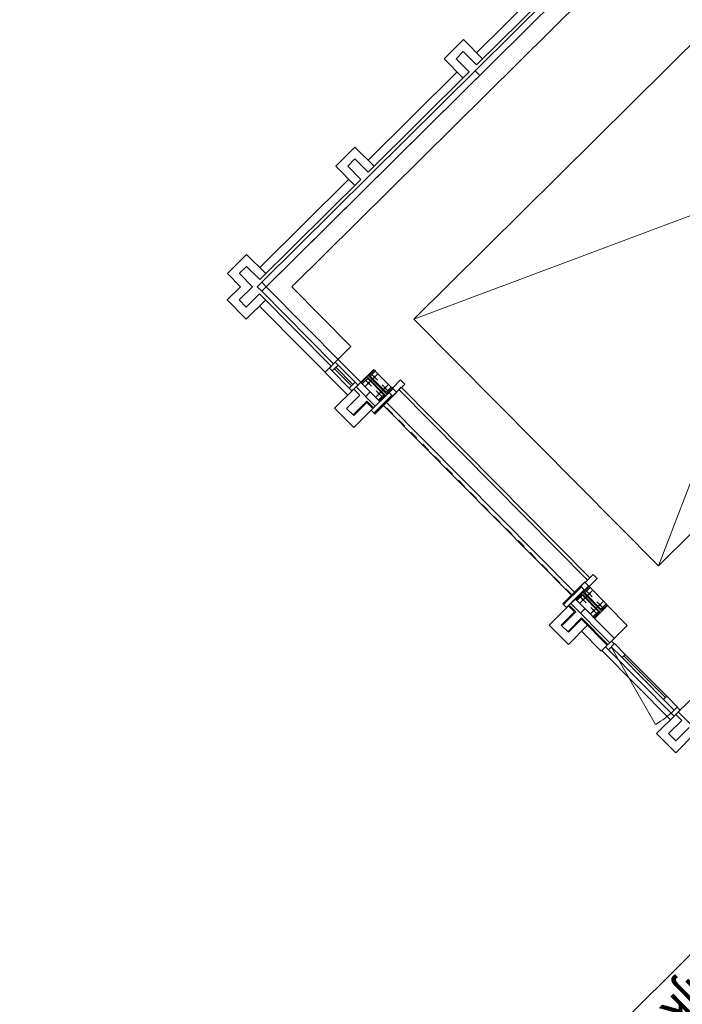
# Model space of a CAD drawing. Header units: metres. Extents: x 135839.8 to 135883.6, y 458209 to 458254.1.
# Tile 15 of 18: x 135839.8 to 135847.6, y 458234.2 to 458245.8. Entities that reach past the tile are written whole.
import ezdxf

# ---------------------------------------------------------------- set-up
doc = ezdxf.new("R2010")
doc.units = ezdxf.units.M
doc.header["$MEASUREMENT"] = 0
doc.linetypes.add('hidden faces and lines', pattern=[2.5, 1.5, -1])
doc.layers.get('Defpoints').update_dxf_attribs({"color": 251, "lineweight": 5})
for name, color, linetype, lineweight in [('22_Metselwerk', 7, 'Continuous', 5), ('25_Metaalconstructiewerk', 7, 'Continuous', 5), ('30_Kozijnen-ramen-deuren', 7, 'Continuous', 5), ('34_Beglazing', 7, 'Continuous', 5)]:
    doc.layers.add(name, color=color, linetype=linetype, lineweight=lineweight)
doc.styles.add('02_100', font='arial.ttf', dxfattribs={"width": 0.8, "height": 250})

# ---------------------------------------------------------------- blocks, each defined once
blk = doc.blocks.new('30_OOA_vulling_bi_vast_glas - in kader-2453144-begane grond TO')
at = {"layer": '34_Beglazing'}
blk.add_line((-347, 12), (347, 12), dxfattribs=at)
blk = doc.blocks.new('28_OOA_gelijkbenig L-balk - L 50x50x5-2445655-begane grond TO')
at = {"layer": '25_Metaalconstructiewerk'}
for p, q in [((-1640, 36), (-1634, 36)), ((-1573, 36), (1577, 36)), ((1638, 36), (1640, 36)), ((-1634, -14), (-1640, -14)), ((1577, -14), (-1573, -14)), ((1640, -14), (1638, -14))]:
    blk.add_line(p, q, dxfattribs=at)
at = {"layer": '25_Metaalconstructiewerk', "linetype": 'hidden faces and lines'}
for p, q in [((-1640, -9), (-1634, -9)), ((-1573, -9), (1577, -9)), ((1638, -9), (1640, -9))]:
    blk.add_line(p, q, dxfattribs=at)

msp = doc.modelspace()

# ---------------------------------------------------------------- hatches: boundary and pattern name
at = {"layer": '25_Metaalconstructiewerk'}
for points in [[(135843.955, 458241.643), (135843.945, 458241.654), (135843.874, 458241.584), (135844.085, 458241.37), (135844.156, 458241.441), (135844.145, 458241.452), (135844.081, 458241.388), (135843.891, 458241.58), (135843.914, 458241.602)], [(135843.955, 458241.473), (135843.859, 458241.57), (135843.788, 458241.499), (135843.799, 458241.489), (135843.863, 458241.552), (135844.053, 458241.36), (135843.989, 458241.297), (135844, 458241.286), (135844.071, 458241.356), (135844.03, 458241.398)], [(135846.679, 458238.894), (135846.615, 458238.83), (135846.424, 458239.022), (135846.489, 458239.086), (135846.478, 458239.096), (135846.407, 458239.026), (135846.618, 458238.813), (135846.689, 458238.883)], [(135846.48, 458238.924), (135846.393, 458239.012), (135846.322, 458238.942), (135846.332, 458238.931), (135846.397, 458238.995), (135846.587, 458238.803), (135846.522, 458238.739), (135846.533, 458238.728), (135846.604, 458238.799), (135846.555, 458238.849)]]:
    msp.add_hatch(color=256, dxfattribs=at).paths.add_polyline_path(points, flags=0)

# ---------------------------------------------------------------- linework, layer by layer
at = {"layer": '22_Metselwerk'}
for p, q in [((135850.261, 458250.155), (135842.613, 458242.58)), ((135842.969, 458242.631), (135850.259, 458249.853)), ((135847.689, 458247.714), (135842.613, 458242.686)), ((135842.666, 458242.632), (135847.742, 458247.661)), ((135845.146, 458245.251), (135846.34, 458246.433)), ((135846.198, 458246.434), (135845.147, 458245.392)), ((135844.992, 458245.549), (135844.765, 458245.324)), ((135845.217, 458245.321), (135844.992, 458245.549)), ((135844.765, 458245.324), (135844.99, 458245.096)), ((135844.906, 458245.323), (135844.991, 458245.407)), ((135845.061, 458245.167), (135844.906, 458245.323)), ((135844.991, 458245.407), (135845.146, 458245.251)), ((135843.867, 458243.984), (135845.061, 458245.167)), ((135844.92, 458245.167), (135843.868, 458244.126)), ((135845.132, 458245.18), (135845.185, 458245.127)), ((135843.713, 458244.282), (135843.486, 458244.057)), ((135843.938, 458244.055), (135843.713, 458244.282)), ((135843.711, 458243.829), (135843.486, 458244.057)), ((135843.627, 458244.056), (135843.713, 458244.141)), ((135843.782, 458243.9), (135843.627, 458244.056)), ((135843.713, 458244.141), (135843.867, 458243.984)), ((135843.641, 458243.901), (135842.589, 458242.859)), ((135842.589, 458242.718), (135843.782, 458243.9)), ((135842.434, 458243.015), (135842.282, 458242.864)), ((135842.66, 458242.788), (135842.434, 458243.015)), ((135842.352, 458242.793), (135842.434, 458242.874)), ((135842.434, 458242.874), (135842.589, 458242.718)), ((135842.282, 458242.864), (135842.207, 458242.79)), ((135842.207, 458242.79), (135842.362, 458242.634)), ((135842.349, 458242.789), (135842.352, 458242.793)), ((135842.503, 458242.633), (135842.349, 458242.789)), ((135842.362, 458242.634), (135842.206, 458242.479)), ((135842.347, 458242.478), (135842.503, 458242.633)), ((135842.613, 458242.686), (135842.56, 458242.633)), ((135842.56, 458242.633), (135842.613, 458242.58)), ((135842.666, 458242.632), (135842.613, 458242.686)), ((135842.613, 458242.686), (135842.666, 458242.632)), ((135842.613, 458242.58), (135842.666, 458242.632)), ((135842.666, 458242.632), (135844.007, 458241.279)), ((135842.588, 458242.548), (135842.431, 458242.393)), ((135843.432, 458241.695), (135842.588, 458242.548)), ((135842.613, 458242.58), (135843.461, 458241.723)), ((135843.666, 458241.927), (135842.969, 458242.631)), ((135842.206, 458242.479), (135842.431, 458242.252)), ((135842.431, 458242.393), (135842.347, 458242.478)), ((135842.658, 458242.477), (135842.431, 458242.252)), ((135842.587, 458242.406), (135843.629, 458241.355)), ((135843.461, 458241.723), (135843.666, 458241.927)), ((135843.361, 458241.625), (135843.432, 458241.695)), ((135843.781, 458241.506), (135843.728, 458241.453)), ((135843.7, 458241.425), (135843.472, 458241.2)), ((135843.77, 458241.354), (135843.7, 458241.425)), ((135843.728, 458241.453), (135843.953, 458241.226)), ((135843.894, 458241.393), (135843.841, 458241.34)), ((135844.116, 458241.385), (135843.905, 458241.176)), ((135843.948, 458241.132), (135844.207, 458241.389)), ((135844.157, 458241.344), (135844.116, 458241.385)), ((135844.205, 458241.391), (135844.157, 458241.344)), ((135844.207, 458241.389), (135844.205, 458241.391)), ((135843.614, 458241.199), (135843.77, 458241.354)), ((135843.691, 458241.121), (135843.855, 458241.283)), ((135843.855, 458241.269), (135843.698, 458241.114)), ((135843.925, 458241.212), (135843.855, 458241.283)), ((135843.925, 458241.198), (135843.855, 458241.269)), ((135843.937, 458241.143), (135844.149, 458241.353)), ((135843.946, 458241.135), (135844.157, 458241.344)), ((135843.953, 458241.226), (135844.007, 458241.279)), ((135843.472, 458241.2), (135843.698, 458240.973)), ((135843.698, 458241.114), (135843.614, 458241.199)), ((135843.698, 458240.973), (135843.925, 458241.198)), ((135843.905, 458241.176), (135843.946, 458241.135)), ((135843.925, 458241.212), (135843.918, 458241.205)), ((135846.424, 458239.151), (135846.165, 458238.894)), ((135846.378, 458239.101), (135846.426, 458239.149)), ((135846.426, 458239.149), (135846.424, 458239.151)), ((135846.378, 458239.101), (135846.167, 458238.892)), ((135846.175, 458238.884), (135846.387, 458239.093)), ((135846.208, 458238.851), (135846.419, 458239.06)), ((135846.419, 458239.06), (135846.378, 458239.101)), ((135846.315, 458238.949), (135846.262, 458238.896)), ((135846.772, 458238.487), (135846.315, 458238.949)), ((135846.233, 458238.868), (135846.006, 458238.643)), ((135846.167, 458238.892), (135846.208, 458238.851)), ((135846.304, 458238.797), (135846.233, 458238.868)), ((135846.24, 458238.861), (135846.247, 458238.868)), ((135846.318, 458238.797), (135846.247, 458238.868)), ((135846.262, 458238.896), (135846.719, 458238.434)), ((135846.374, 458238.782), (135846.427, 458238.835)), ((135846.692, 458238.872), (135846.54, 458238.721)), ((135846.924, 458238.637), (135846.692, 458238.872)), ((135846.147, 458238.642), (135846.304, 458238.797)), ((135846.318, 458238.797), (135846.161, 458238.642)), ((135846.232, 458238.571), (135846.388, 458238.726)), ((135846.388, 458238.711), (135846.232, 458238.557)), ((135846.388, 458238.726), (135846.698, 458238.413)), ((135846.691, 458238.406), (135846.388, 458238.711)), ((135846.006, 458238.643), (135846.231, 458238.415)), ((135846.232, 458238.557), (135846.147, 458238.642)), ((135846.231, 458238.415), (135846.458, 458238.64)), ((135846.387, 458238.57), (135846.62, 458238.336)), ((135846.719, 458238.434), (135846.924, 458238.637)), ((135846.62, 458238.336), (135846.691, 458238.406)), ((135847.436, 458237.526), (135846.627, 458238.343)), ((135847.734, 458237.82), (135847.528, 458237.617)), ((135847.5, 458237.589), (135847.273, 458237.364)), ((135847.57, 458237.518), (135847.5, 458237.589)), ((135847.528, 458237.617), (135848.869, 458236.264)), ((135847.414, 458237.363), (135847.57, 458237.518)), ((135847.655, 458237.433), (135847.498, 458237.278)), ((135847.273, 458237.364), (135847.498, 458237.136)), ((135847.498, 458237.278), (135847.414, 458237.363)), ((135847.498, 458237.136), (135847.725, 458237.362))]:
    msp.add_line(p, q, dxfattribs=at)
at = {"layer": '25_Metaalconstructiewerk'}
for p, q in [((135843.945, 458241.654), (135843.874, 458241.584)), ((135843.891, 458241.58), (135843.955, 458241.643)), ((135843.955, 458241.643), (135843.945, 458241.654)), ((135843.859, 458241.57), (135843.788, 458241.499)), ((135843.788, 458241.499), (135843.799, 458241.489)), ((135843.799, 458241.489), (135843.863, 458241.552)), ((135844.071, 458241.356), (135843.859, 458241.57)), ((135843.863, 458241.552), (135844.053, 458241.36)), ((135843.874, 458241.584), (135844.085, 458241.37)), ((135844.081, 458241.388), (135843.891, 458241.58)), ((135844.053, 458241.36), (135843.989, 458241.297)), ((135844, 458241.286), (135844.071, 458241.356)), ((135844.145, 458241.452), (135844.081, 458241.388)), ((135844.085, 458241.37), (135844.156, 458241.441)), ((135844.156, 458241.441), (135844.145, 458241.452)), ((135843.989, 458241.297), (135844, 458241.286)), ((135846.478, 458239.096), (135846.407, 458239.026)), ((135846.424, 458239.022), (135846.489, 458239.086)), ((135846.489, 458239.086), (135846.478, 458239.096)), ((135846.393, 458239.012), (135846.322, 458238.942)), ((135846.322, 458238.942), (135846.332, 458238.931)), ((135846.332, 458238.931), (135846.397, 458238.995)), ((135846.604, 458238.799), (135846.393, 458239.012)), ((135846.397, 458238.995), (135846.587, 458238.803)), ((135846.407, 458239.026), (135846.618, 458238.813)), ((135846.615, 458238.83), (135846.424, 458239.022)), ((135846.587, 458238.803), (135846.522, 458238.739)), ((135846.679, 458238.894), (135846.615, 458238.83)), ((135846.618, 458238.813), (135846.689, 458238.883)), ((135846.689, 458238.883), (135846.679, 458238.894)), ((135846.522, 458238.739), (135846.533, 458238.728)), ((135846.533, 458238.728), (135846.604, 458238.799))]:
    msp.add_line(p, q, dxfattribs=at)
at = {"layer": '30_Kozijnen-ramen-deuren'}
for p, q in [((135844.407, 458242.253), (135850.872, 458248.657)), ((135847.293, 458239.34), (135850.872, 458248.657)), ((135844.407, 458242.253), (135853.758, 458245.744)), ((135847.293, 458239.34), (135844.407, 458242.253)), ((135843.481, 458241.744), (135843.411, 458241.674)), ((135843.445, 458241.64), (135843.515, 458241.71)), ((135843.515, 458241.71), (135843.481, 458241.744)), ((135843.715, 458241.508), (135843.515, 458241.71)), ((135843.411, 458241.674), (135843.445, 458241.64)), ((135843.645, 458241.438), (135843.445, 458241.64)), ((135843.489, 458241.684), (135843.471, 458241.666)), ((135843.471, 458241.666), (135843.671, 458241.464)), ((135843.689, 458241.482), (135843.489, 458241.684)), ((135843.934, 458241.657), (135843.781, 458241.506)), ((135843.911, 458241.599), (135843.978, 458241.532)), ((135843.923, 458241.548), (135843.978, 458241.602)), ((135843.941, 458241.65), (135843.934, 458241.657)), ((135844.141, 458241.448), (135843.951, 458241.639)), ((135843.671, 458241.464), (135843.689, 458241.482)), ((135843.836, 458241.462), (135843.895, 458241.52)), ((135843.84, 458241.529), (135843.907, 458241.461)), ((135843.902, 458241.527), (135843.907, 458241.532)), ((135843.907, 458241.532), (135843.916, 458241.541)), ((135844.034, 458241.475), (135844.101, 458241.407)), ((135844.049, 458241.42), (135844.105, 458241.475)), ((135844.252, 458241.534), (135844.157, 458241.439)), ((135844.205, 458241.391), (135844.3, 458241.485)), ((135844.3, 458241.485), (135844.252, 458241.534)), ((135843.962, 458241.334), (135844.022, 458241.392)), ((135843.963, 458241.404), (135844.03, 458241.337)), ((135844.007, 458241.279), (135844.159, 458241.43)), ((135844.028, 458241.399), (135844.034, 458241.404)), ((135844.034, 458241.404), (135844.043, 458241.413)), ((135844.159, 458241.43), (135844.152, 458241.437)), ((135844.157, 458241.439), (135844.205, 458241.391)), ((135844.258, 458241.45), (135844.229, 458241.421)), ((135844.229, 458241.421), (135846.456, 458239.173)), ((135846.485, 458239.201), (135844.258, 458241.45)), ((135847.679, 458239.723), (135847.293, 458239.34)), ((135846.524, 458239.24), (135846.429, 458239.146)), ((135846.456, 458239.173), (135846.485, 458239.201)), ((135846.477, 458239.098), (135846.572, 458239.192)), ((135846.572, 458239.192), (135846.524, 458239.24)), ((135846.47, 458239.103), (135846.315, 458238.949)), ((135846.429, 458239.146), (135846.477, 458239.098)), ((135846.445, 458239.043), (135846.512, 458238.975)), ((135846.456, 458238.99), (135846.512, 458239.046)), ((135846.477, 458239.095), (135846.47, 458239.103)), ((135846.678, 458238.893), (135846.488, 458239.085)), ((135846.37, 458238.905), (135846.428, 458238.963)), ((135846.374, 458238.972), (135846.441, 458238.905)), ((135846.435, 458238.969), (135846.441, 458238.975)), ((135846.441, 458238.975), (135846.449, 458238.983)), ((135846.568, 458238.918), (135846.635, 458238.851)), ((135846.583, 458238.862), (135846.639, 458238.918)), ((135846.497, 458238.848), (135846.564, 458238.78)), ((135846.497, 458238.777), (135846.555, 458238.835)), ((135846.562, 458238.841), (135846.568, 458238.847)), ((135846.568, 458238.847), (135846.576, 458238.855)), ((135846.695, 458238.875), (135846.688, 458238.882)), ((135846.692, 458238.872), (135846.695, 458238.875)), ((135846.703, 458238.351), (135847.445, 458237.602)), ((135846.738, 458238.386), (135847.261, 458237.47)), ((135846.865, 458238.258), (135846.738, 458238.386)), ((135846.773, 458238.42), (135846.777, 458238.424)), ((135846.777, 458238.424), (135846.903, 458238.296)), ((135846.903, 458238.296), (135846.865, 458238.258)), ((135846.865, 458238.258), (135847.353, 458237.765)), ((135847.392, 458237.803), (135846.903, 458238.296)), ((135847.353, 458237.765), (135847.392, 458237.803)), ((135847.48, 458237.637), (135847.353, 458237.765)), ((135847.392, 458237.803), (135847.518, 458237.675)), ((135847.515, 458237.672), (135847.445, 458237.602)), ((135847.518, 458237.675), (135847.515, 458237.672)), ((135847.549, 458237.637), (135847.515, 458237.672)), ((135847.445, 458237.602), (135847.479, 458237.568)), ((135847.479, 458237.568), (135847.549, 458237.637))]:
    msp.add_line(p, q, dxfattribs=at)
at = {"layer": '30_Kozijnen-ramen-deuren', "extrusion": (0, 0, -1)}
for p, q in [((135843.715, 458241.508), (135843.645, 458241.438)), ((135843.678, 458241.404), (135843.749, 458241.474)), ((135843.749, 458241.474), (135843.715, 458241.508)), ((135843.645, 458241.438), (135843.678, 458241.404)), ((135846.74, 458238.454), (135846.669, 458238.385)), ((135846.773, 458238.42), (135846.74, 458238.454)), ((135846.669, 458238.385), (135846.703, 458238.351)), ((135846.703, 458238.351), (135846.773, 458238.42))]:
    msp.add_line(p, q, dxfattribs=at)
at = {"layer": '30_Kozijnen-ramen-deuren'}
for centre, radius, start, end in [((135843.871, 458241.497), 0.01, 44.7283, 224.7283), ((135843.871, 458241.497), 0.008, 44.7283, 224.7283), ((135843.871, 458241.497), 0.008, 134.7283, 314.7283), ((135843.871, 458241.497), 0.01, 224.7283, 44.7283), ((135843.871, 458241.497), 0.008, 314.7283, 134.7283), ((135843.871, 458241.497), 0.008, 224.7283, 44.7283), ((135843.942, 458241.567), 0.01, 44.7283, 224.7283), ((135843.942, 458241.567), 0.008, 44.7283, 224.7283), ((135843.942, 458241.567), 0.008, 134.7283, 314.7283), ((135843.942, 458241.567), 0.01, 224.7283, 44.7283), ((135843.942, 458241.567), 0.008, 314.7283, 134.7283), ((135843.942, 458241.567), 0.008, 224.7283, 44.7283), ((135843.998, 458241.369), 0.01, 44.7283, 224.7283), ((135843.998, 458241.369), 0.008, 44.7283, 224.7283), ((135843.998, 458241.369), 0.008, 134.7283, 314.7283), ((135843.998, 458241.369), 0.01, 224.7283, 44.7283), ((135843.998, 458241.369), 0.008, 314.7283, 134.7283), ((135843.998, 458241.369), 0.008, 224.7283, 44.7283), ((135844.069, 458241.439), 0.01, 44.7283, 224.7283), ((135844.069, 458241.439), 0.008, 44.7283, 224.7283), ((135844.069, 458241.439), 0.008, 134.7283, 314.7283), ((135844.069, 458241.439), 0.01, 224.7283, 44.7283), ((135844.069, 458241.439), 0.008, 314.7283, 134.7283), ((135844.069, 458241.439), 0.008, 224.7283, 44.7283), ((135846.406, 458238.94), 0.01, 44.7283, 224.7283), ((135846.406, 458238.94), 0.008, 44.7283, 224.7283), ((135846.406, 458238.94), 0.008, 134.7283, 314.7283), ((135846.406, 458238.94), 0.01, 224.7283, 44.7283), ((135846.406, 458238.94), 0.008, 314.7283, 134.7283), ((135846.406, 458238.94), 0.008, 224.7283, 44.7283), ((135846.477, 458239.011), 0.01, 44.7283, 224.7283), ((135846.477, 458239.011), 0.008, 44.7283, 224.7283), ((135846.477, 458239.011), 0.008, 134.7283, 314.7283), ((135846.477, 458239.011), 0.01, 224.7283, 44.7283), ((135846.477, 458239.011), 0.008, 314.7283, 134.7283), ((135846.477, 458239.011), 0.008, 224.7283, 44.7283), ((135846.532, 458238.812), 0.01, 44.7283, 224.7283), ((135846.532, 458238.812), 0.008, 44.7283, 224.7283), ((135846.532, 458238.812), 0.008, 134.7283, 314.7283), ((135846.532, 458238.812), 0.01, 224.7283, 44.7283), ((135846.532, 458238.812), 0.008, 314.7283, 134.7283), ((135846.532, 458238.812), 0.008, 224.7283, 44.7283), ((135846.604, 458238.883), 0.01, 44.7283, 224.7283), ((135846.604, 458238.883), 0.008, 44.7283, 224.7283), ((135846.604, 458238.883), 0.01, 224.7283, 44.7283), ((135846.604, 458238.883), 0.008, 134.7283, 314.7283), ((135846.604, 458238.883), 0.008, 314.7283, 134.7283), ((135846.604, 458238.883), 0.008, 224.7283, 44.7283), ((135846.738, 458238.386), 1.054, 299.7283, 314.7283)]:
    msp.add_arc(centre, radius, start, end, dxfattribs=at)
at = {"layer": 'Defpoints'}
msp.add_lwpolyline([(135867.152, 458254.05), (135839.757, 458226.914)], dxfattribs=at)

# ---------------------------------------------------------------- block references
at = {"layer": '25_Metaalconstructiewerk', "extrusion": (0, 0, -1), "xscale": 0.001, "yscale": 0.001, "zscale": 0.001, "rotation": 45.2716866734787}
msp.add_blockref('28_OOA_gelijkbenig L-balk - L 50x50x5-2445655-begane grond TO', (-135845.171, 458240.124), dxfattribs=at)
at = {"layer": '30_Kozijnen-ramen-deuren', "xscale": 0.001, "yscale": 0.001, "zscale": 0.001, "rotation": 134.7283133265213}
msp.add_blockref('30_OOA_vulling_bi_vast_glas - in kader-2453144-begane grond TO', (135847.14, 458238.042), dxfattribs=at)

# ---------------------------------------------------------------- texts
at = {"layer": 'Defpoints', "style": '02_100', "width": 0.8}
msp.add_text('zijkant penant', height=0.5, rotation=224.7283, dxfattribs=at).set_placement((135847.871, 458234.693))

doc.saveas('drawing.dxf')
